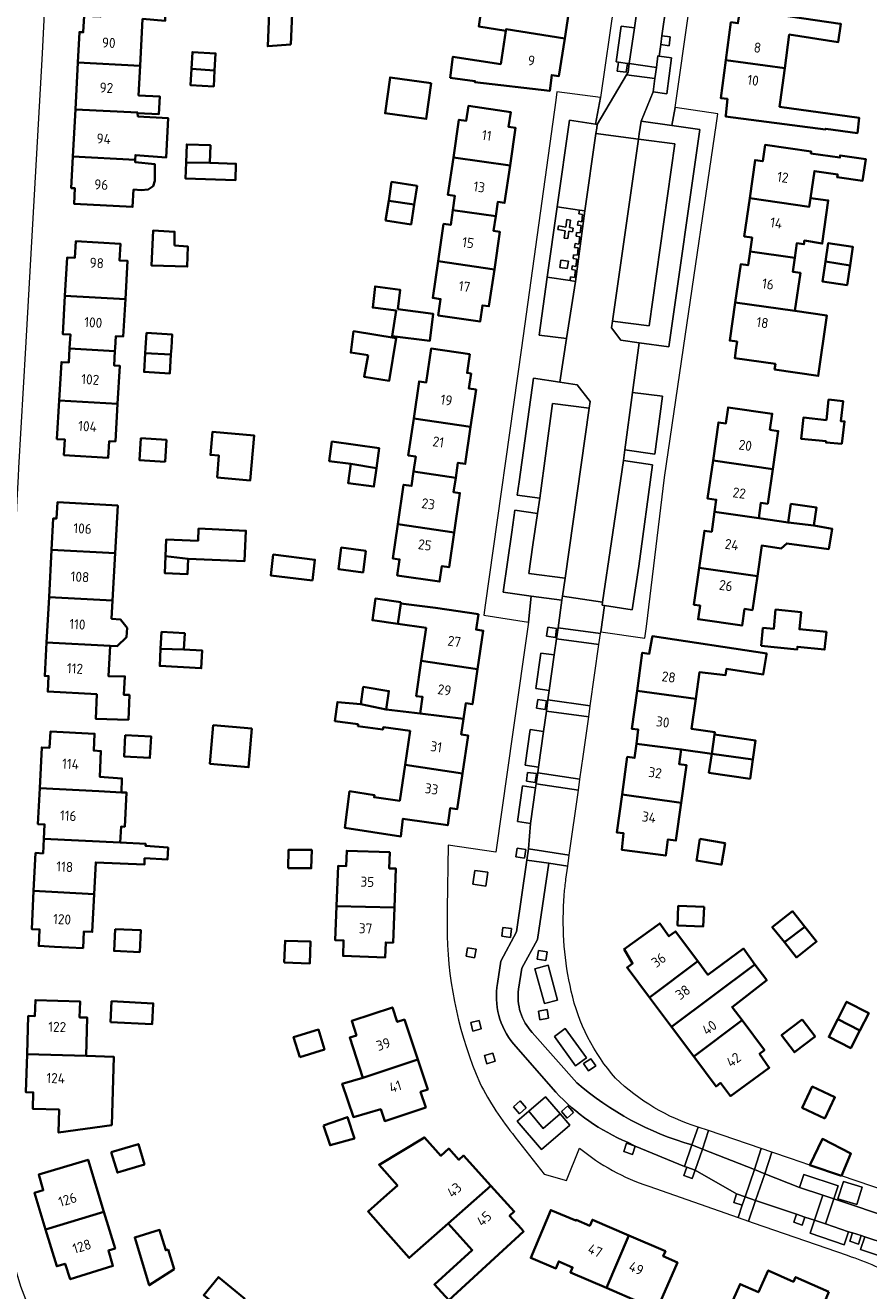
# Model space of a CAD drawing. Extents: x 152761 to 155748, y 459947 to 462743.
# Tile 97 of 256: x 154242 to 154356, y 461374 to 461543. Entities that reach past the tile are written whole.
import ezdxf
from ezdxf.enums import TextEntityAlignment as Align

# ---------------------------------------------------------------- set-up
doc = ezdxf.new("R2010")
doc.units = 0
doc.header["$LTSCALE"] = 0.75
for name, color, linetype, lineweight in [('B-RO-GR-BEPLANTING_CULTUUR_BODEMBEDEKKER-GV', 251, 'CONTINUOUS', 18), ('B-RO-GR-GROENVOORZIENING-GV', 251, 'CONTINUOUS', 18), ('B-RO-OG-BEBOUWING-GV', 6, 'CONTINUOUS', 35), ('B-RO-OG-BEBOUWING-T18', 1, 'CONTINUOUS', 18), ('B-RO-VH-VERHARDING_ASFALT-GV', 251, 'CONTINUOUS', 18), ('B-RO-VH-VERHARDING_BETONSTRAATSTEEN-GV', 251, 'CONTINUOUS', 18), ('B-RO-VH-VERHARDING_TEGEL-GV', 251, 'CONTINUOUS', 18), ('B-RO-VH-VERHARDING_TEGEL_RUBBER-GV', 251, 'CONTINUOUS', 18)]:
    doc.layers.add(name, color=color, linetype=linetype, lineweight=lineweight)
doc.styles.add('NLCS-ISO-M200-T18', font='NLCS-ISO.ttf', dxfattribs={"height": 0.36})

msp = doc.modelspace()

# ---------------------------------------------------------------- linework, layer by layer
at = {"layer": 'B-RO-GR-BEPLANTING_CULTUUR_BODEMBEDEKKER-GV', "flags": 128}
for points in [[(154318.953, 461528.735), (154319.062, 461529.491), (154319.133, 461529.978), (154318.917, 461530.01), (154315.391, 461530.539), (154313.765, 461518.898), (154316.74, 461518.481), (154317.456, 461518.381)], [(154324.653, 461527.981), (154329.558, 461527.381), (154326.08, 461502.945), (154321.168, 461503.56), (154321.039, 461502.672), (154322.283, 461501.029), (154324.735, 461500.695), (154328.714, 461500.154), (154332.876, 461529.275), (154329.121, 461529.807), (154325.031, 461530.386), (154324.771, 461528.73)], [(154315.026, 461501.248), (154316.22, 461508.909), (154315.5, 461509.02), (154312.422, 461509.493), (154311.342, 461501.724)], [(154311.41, 461479.822), (154313.118, 461492.533), (154318.023, 461491.907), (154318.163, 461492.811), (154316.416, 461495.062), (154314.114, 461495.398), (154310.56, 461495.917), (154308.638, 461482.052), (154308.396, 461480.26)], [(154323.841, 461494.035), (154322.837, 461486.346), (154326.843, 461485.721), (154327.875, 461493.519)], [(154322.653, 461484.89), (154322.254, 461482.153), (154319.837, 461465.894), (154319.776, 461465.47), (154320.082, 461465.424), (154323.813, 461464.863), (154324.692, 461470.709), (154326.562, 461484.33)], [(154314.816, 461469.097), (154309.935, 461469.754), (154310.495, 461473.561), (154311.11, 461477.788), (154308.092, 461478.24), (154307.67, 461475.268), (154306.495, 461467.219), (154310.273, 461466.713), (154314.387, 461466.161), (154314.463, 461466.679)]]:
    msp.add_lwpolyline(points, close=True, dxfattribs=at)
at = {"layer": 'B-RO-GR-GROENVOORZIENING-GV', "flags": 128}
for points in [[(154327.789, 461541.853), (154327.64, 461540.677), (154328.785, 461540.532), (154328.934, 461541.707)], [(154323.195, 461538.157), (154321.996, 461538.325), (154321.824, 461537.128), (154323.019, 461536.995)], [(154314.12, 461510.77), (154315.11, 461510.63), (154315.25, 461511.62), (154314.26, 461511.76)], [(154312.509, 461462.525), (154312.338, 461461.322), (154313.511, 461461.155), (154313.682, 461462.358)], [(154312.335, 461452.677), (154311.155, 461452.854), (154310.979, 461451.684), (154312.159, 461451.507)], [(154309.774, 461443.056), (154309.616, 461441.868), (154310.806, 461441.71), (154310.963, 461442.898)], [(154308.379, 461432.899), (154308.215, 461431.717), (154309.38, 461431.555), (154309.544, 461432.738)], [(154304.442, 461429.679), (154302.686, 461429.917), (154302.434, 461428.06), (154304.19, 461427.822)], [(154306.479, 461422.254), (154306.323, 461421.081), (154307.48, 461420.927), (154307.636, 461422.101)], [(154302.866, 461419.343), (154301.719, 461419.53), (154301.532, 461418.389), (154302.68, 461418.201)], [(154311.246, 461419.162), (154311.081, 461418.001), (154312.24, 461417.836), (154312.406, 461418.997)], [(154311.236, 461411.054), (154311.446, 461409.881), (154312.609, 461410.09), (154312.399, 461411.263)], [(154302.146, 461409.507), (154302.432, 461408.367), (154303.573, 461408.653), (154303.287, 461409.793)], [(154304.002, 461405.071), (154304.332, 461403.979), (154305.445, 461404.315), (154305.114, 461405.408)], [(154317.296, 461403.992), (154317.96, 461403.031), (154318.923, 461403.696), (154318.258, 461404.657)], [(154307.88, 461398.181), (154308.695, 461397.265), (154309.61, 461398.079), (154308.794, 461398.995)], [(154314.315, 461397.591), (154315.073, 461396.687), (154315.964, 461397.435), (154315.205, 461398.338)], [(154324.208, 461392.931), (154323.062, 461393.315), (154322.691, 461392.207), (154323.838, 461391.824)], [(154331.139, 461390.098), (154330.749, 461388.979), (154331.888, 461388.581), (154332.279, 461389.701)], [(154352.159, 461388.191), (154351.434, 461385.872), (154353.942, 461385.089), (154354.666, 461387.408)], [(154338.959, 461386.136), (154337.835, 461386.518), (154337.451, 461385.39), (154338.575, 461385.008)], [(154345.5, 461382.712), (154346.644, 461382.331), (154347.007, 461383.422), (154345.863, 461383.802)], [(154353.011, 461380.187), (154354.172, 461379.802), (154354.545, 461380.926), (154353.384, 461381.311)]]:
    msp.add_lwpolyline(points, close=True, dxfattribs=at)
at = {"layer": 'B-RO-OG-BEBOUWING-GV', "flags": 128}
for points in [[(154304.764, 461549.969), (154296.438, 461551.098), (154295.283, 461551.217), (154294.936, 461548.334), (154301.101, 461547.547), (154301.165, 461547.861), (154303.874, 461547.488), (154303.23, 461543.118), (154306.872, 461542.545), (154306.901, 461542.731), (154314.765, 461541.501), (154315.554, 461546.551), (154314.553, 461546.707), (154314.795, 461548.593), (154308.879, 461549.375)], [(154257.785, 461537.828), (154258.118, 461544.12), (154261.152, 461543.882), (154261.179, 461545.314), (154262.179, 461545.26), (154262.206, 461546.287), (154262.531, 461546.287), (154262.558, 461546.936), (154252.585, 461547.451), (154252.474, 461544.429), (154250.268, 461544.545), (154250.151, 461542.331), (154249.647, 461542.357), (154249.431, 461538.269)], [(154277.995, 461540.694), (154278.249, 461545.929), (154275.151, 461546.054), (154274.925, 461540.462)], [(154336.379, 461538.587), (154344.296, 461537.516), (154344.905, 461542.02), (154351.477, 461541.018), (154351.819, 461543.462), (154351.711, 461543.478), (154338.308, 461545.437), (154338, 461543.538), (154337.065, 461543.664)], [(154299.391, 461536.211), (154302.715, 461535.79), (154302.697, 461535.642), (154312.756, 461534.469), (154313.034, 461536.597), (154313.975, 461536.45), (154314.765, 461541.501), (154306.901, 461542.731), (154306.872, 461542.545), (154306.172, 461538.065), (154299.751, 461539.049)], [(154264.668, 461537.405), (154267.782, 461537.206), (154267.914, 461539.502), (154264.798, 461539.68)], [(154257.785, 461537.828), (154249.431, 461538.269), (154249.098, 461531.966), (154257.459, 461531.558), (154257.456, 461531.495), (154260.321, 461531.359), (154260.429, 461533.737), (154257.575, 461533.859)], [(154336.363, 461531.21), (154336.346, 461531.049), (154349.772, 461529.301), (154349.799, 461529.382), (154354.042, 461528.813), (154354.286, 461530.84), (154343.594, 461532.331), (154343.68, 461532.966), (154344.296, 461537.516), (154336.379, 461538.587), (154335.692, 461533.51), (154336.6, 461533.387)], [(154264.668, 461537.405), (154264.544, 461535.24), (154267.66, 461535.062), (154267.782, 461537.206)], [(154296.86, 461535.505), (154291.332, 461536.279), (154290.659, 461531.473), (154296.188, 461530.699)], [(154249.098, 461531.966), (154248.764, 461525.663), (154257.119, 461525.222), (154257.152, 461525.848), (154261.292, 461525.548), (154261.564, 461530.791), (154257.483, 461531.035), (154257.456, 461531.495), (154257.459, 461531.558)], [(154299.829, 461525.549), (154307.427, 461524.464), (154308.164, 461529.493), (154307.239, 461529.629), (154307.531, 461531.621), (154301.842, 461532.456), (154301.548, 461530.453), (154300.569, 461530.596)], [(154267.129, 461524.821), (154267.211, 461527.175), (154264.054, 461527.284), (154263.97, 461524.86)], [(154339.586, 461520.065), (154347.585, 461518.918), (154347.755, 461520.102), (154348.273, 461523.715), (154351.393, 461523.266), (154351.317, 461522.895), (154354.727, 461522.411), (154355.173, 461525.305), (154351.711, 461525.809), (154351.697, 461525.528), (154347.811, 461526.087), (154347.846, 461526.331), (154341.642, 461527.221), (154341.328, 461525.036), (154340.319, 461525.179)], [(154248.764, 461525.663), (154248.541, 461521.439), (154249.028, 461521.413), (154248.918, 461519.33), (154256.785, 461518.915), (154256.908, 461521.238), (154257.908, 461521.155), (154258.871, 461521.25), (154259.522, 461521.681), (154259.747, 461522.401), (154259.774, 461524.625), (154257.103, 461524.917), (154257.119, 461525.222)], [(154267.129, 461524.821), (154263.97, 461524.86), (154263.896, 461522.709), (154270.575, 461522.479), (154270.652, 461524.7)], [(154307.427, 461524.464), (154299.829, 461525.549), (154299.091, 461520.52), (154300.04, 461520.381), (154299.761, 461518.474), (154305.504, 461517.654), (154305.787, 461519.584), (154306.692, 461519.451)], [(154291.144, 461519.704), (154294.562, 461519.216), (154294.953, 461521.731), (154291.542, 461522.262)], [(154294.562, 461519.216), (154291.144, 461519.704), (154290.737, 461517.084), (154294.148, 461516.554)], [(154347.755, 461520.102), (154347.585, 461518.918), (154339.586, 461520.065), (154338.852, 461514.951), (154339.9, 461514.801), (154339.633, 461512.94), (154345.625, 461512.081), (154345.906, 461514.042), (154346.866, 461513.904), (154346.937, 461514.395), (154349.312, 461513.999), (154350.134, 461519.776)], [(154297.768, 461511.61), (154305.321, 461510.532), (154306.058, 461515.558), (154305.215, 461515.682), (154305.504, 461517.654), (154299.761, 461518.474), (154299.469, 461516.483), (154298.504, 461516.625)], [(154262.39, 461513.739), (154262.417, 461515.577), (154259.525, 461515.739), (154259.295, 461511.064), (154264.119, 461510.901), (154264.173, 461513.603)], [(154247.705, 461506.997), (154255.804, 461506.521), (154256.106, 461511.666), (154255.009, 461511.73), (154255.139, 461513.957), (154249.151, 461514.31), (154249.02, 461512.076), (154248.007, 461512.135)], [(154349.758, 461511.588), (154353.064, 461511.064), (154353.442, 461513.55), (154350.133, 461514.054)], [(154337.648, 461506.097), (154345.659, 461504.947), (154346.392, 461510.056), (154345.356, 461510.205), (154345.625, 461512.081), (154339.633, 461512.94), (154339.366, 461511.078), (154338.383, 461511.219)], [(154305.321, 461510.532), (154297.768, 461511.61), (154297.049, 461506.705), (154298.11, 461506.55), (154297.789, 461504.356), (154303.41, 461503.532), (154303.728, 461505.704), (154304.595, 461505.577)], [(154349.758, 461511.588), (154349.351, 461508.915), (154352.66, 461508.411), (154353.064, 461511.064)], [(154292.379, 461505.182), (154292.676, 461507.804), (154289.325, 461508.237), (154289, 461505.399), (154292.135, 461504.993), (154291.621, 461501.561), (154296.675, 461500.965), (154297.108, 461504.587)], [(154255.804, 461506.521), (154247.705, 461506.997), (154247.403, 461501.858), (154248.439, 461501.796), (154248.333, 461500), (154248.328, 461499.907), (154254.41, 461499.548), (154254.436, 461500), (154254.529, 461501.579), (154255.51, 461501.521)], [(154345.659, 461504.947), (154337.648, 461506.097), (154336.913, 461500.975), (154337.904, 461500.833), (154337.785, 461500), (154337.589, 461498.638), (154343.044, 461497.875), (154342.93, 461497.08), (154348.784, 461496.242), (154349.943, 461504.333)], [(154261.927, 461499.104), (154261.985, 461500), (154262.099, 461501.782), (154258.653, 461502.003), (154258.525, 461500), (154258.481, 461499.308)], [(154288.378, 461499.021), (154287.837, 461496.129), (154291.215, 461495.588), (154292.142, 461501.32), (154286.432, 461502.237), (154286.053, 461499.372)], [(154254.41, 461499.548), (154248.328, 461499.907), (154248.219, 461498.038), (154247.228, 461498.098), (154246.925, 461492.934), (154254.757, 461492.473), (154255.058, 461497.598), (154254.298, 461497.643)], [(154261.927, 461499.104), (154258.481, 461499.308), (154258.318, 461496.769), (154261.763, 461496.548)], [(154294.495, 461490.524), (154302.143, 461489.391), (154302.875, 461494.406), (154301.901, 461494.548), (154302.207, 461496.544), (154301.654, 461496.638), (154302.019, 461499.142), (154296.824, 461499.9), (154296.194, 461495.361), (154295.221, 461495.503)], [(154246.925, 461492.934), (154246.621, 461487.769), (154247.692, 461487.707), (154247.569, 461485.611), (154253.52, 461485.261), (154253.652, 461487.497), (154254.462, 461487.445), (154254.757, 461492.473)], [(154342.69, 461483.748), (154343.423, 461488.848), (154342.311, 461489.008), (154342.621, 461491.165), (154336.694, 461492.017), (154336.385, 461489.867), (154335.4, 461490.008), (154334.666, 461484.901)], [(154349.882, 461490.307), (154346.801, 461490.659), (154346.476, 461487.821), (154349.827, 461487.469), (154349.827, 461487.307), (154351.949, 461487.131), (154352.314, 461490.144), (154351.801, 461490.172), (154352.126, 461492.874), (154350.18, 461493.064)], [(154294.495, 461490.524), (154293.772, 461485.57), (154294.782, 461485.423), (154294.488, 461483.407), (154300.14, 461482.57), (154300.435, 461484.587), (154301.421, 461484.443), (154302.143, 461489.391)], [(154268.109, 461482.619), (154272.57, 461482.225), (154273.101, 461488.24), (154267.487, 461488.735), (154267.214, 461485.644), (154268.367, 461485.542)], [(154261.128, 461484.735), (154261.315, 461487.652), (154257.887, 461487.871), (154257.7, 461484.954)], [(154286.054, 461484.427), (154289.494, 461483.882), (154289.864, 461486.567), (154283.528, 461487.44), (154283.168, 461484.825)], [(154286.054, 461484.427), (154285.701, 461481.868), (154289.151, 461481.393), (154289.494, 461483.882)], [(154292.364, 461476.357), (154299.937, 461475.235), (154300.707, 461480.513), (154299.858, 461480.637), (154300.14, 461482.57), (154294.488, 461483.407), (154294.208, 461481.493), (154293.136, 461481.649)], [(154342.69, 461483.748), (154334.666, 461484.901), (154333.932, 461479.794), (154335.104, 461479.626), (154334.872, 461478.011), (154340.831, 461477.154), (154341.081, 461479.2), (154342.02, 461479.085)], [(154245.906, 461472.911), (154254.431, 461472.449), (154254.779, 461478.854), (154246.684, 461479.299), (154246.565, 461477.106), (154246.135, 461477.129)], [(154348.193, 461476.161), (154348.566, 461478.572), (154345.126, 461479.068), (154344.735, 461476.562)], [(154340.615, 461469.389), (154341.202, 461473.478), (154343.83, 461473.1), (154344.555, 461473.774), (154350.184, 461473.004), (154350.643, 461475.747), (154348.193, 461476.161), (154344.735, 461476.562), (154340.831, 461477.154), (154334.872, 461478.011), (154334.486, 461475.329), (154333.516, 461475.468), (154332.804, 461470.511)], [(154261.197, 461472.082), (154264.241, 461471.72), (154271.816, 461471.393), (154271.992, 461475.48), (154265.631, 461475.754), (154265.562, 461474.136), (154261.293, 461474.319)], [(154299.937, 461475.235), (154292.364, 461476.357), (154291.691, 461471.749), (154292.611, 461471.615), (154292.3, 461469.483), (154297.974, 461468.655), (154298.276, 461470.728), (154299.258, 461470.584)], [(154288.09, 461472.775), (154284.779, 461473.224), (154284.389, 461470.34), (154287.7, 461469.892)], [(154254.087, 461466.108), (154254.431, 461472.449), (154245.906, 461472.911), (154245.562, 461466.57)], [(154264.241, 461471.72), (154261.197, 461472.082), (154261.098, 461469.786), (154264.152, 461469.655)], [(154280.907, 461468.788), (154281.254, 461471.591), (154275.656, 461472.283), (154275.309, 461469.482)], [(154332.804, 461470.511), (154332.091, 461465.553), (154332.931, 461465.433), (154332.668, 461463.606), (154338.573, 461462.758), (154338.892, 461464.98), (154339.959, 461464.826), (154340.615, 461469.389)], [(154254.087, 461466.108), (154245.562, 461466.57), (154245.231, 461460.476), (154253.757, 461460.013), (154254.73, 461459.999), (154255.969, 461461.198), (154256.051, 461462.448), (154255.143, 461463.569), (154253.955, 461463.677)], [(154292.788, 461465.886), (154289.36, 461466.37), (154288.95, 461463.46), (154292.378, 461462.977), (154292.764, 461465.714)], [(154303.182, 461464.27), (154297.432, 461465.113), (154292.764, 461465.714), (154292.378, 461462.977), (154296.172, 461462.442), (154295.523, 461458.014), (154303.076, 461456.893), (154303.835, 461462.069), (154302.88, 461462.209)], [(154341.122, 461460.045), (154345.957, 461459.564), (154345.99, 461459.902), (154349.64, 461459.539), (154349.875, 461461.9), (154346.266, 461462.259), (154346.494, 461464.548), (154343.062, 461464.89), (154342.804, 461462.296), (154341.361, 461462.44)], [(154260.542, 461459.645), (154263.661, 461459.534), (154263.784, 461461.733), (154260.668, 461461.906)], [(154324.465, 461454.01), (154332.354, 461452.925), (154332.844, 461456.491), (154336.343, 461456.122), (154336.46, 461456.94), (154341.396, 461456.206), (154341.854, 461458.875), (154341.878, 461459.017), (154326.541, 461461.316), (154326.469, 461460.919), (154326.116, 461458.966), (154325.164, 461459.097)], [(154245.231, 461460.476), (154244.989, 461456.011), (154245.498, 461455.982), (154245.383, 461453.889), (154251.972, 461453.533), (154251.835, 461450.255), (154256.213, 461450.12), (154256.349, 461453.444), (154255.592, 461453.471), (154255.755, 461455.93), (154253.538, 461455.972), (154253.757, 461460.013)], [(154263.661, 461459.534), (154260.542, 461459.645), (154260.414, 461457.35), (154265.999, 461457.038), (154266.13, 461459.397)], [(154295.523, 461458.014), (154294.832, 461453.305), (154295.697, 461453.178), (154295.369, 461450.939), (154301.179, 461450.232), (154301.487, 461452.333), (154302.388, 461452.201), (154303.076, 461456.893)], [(154287.409, 461452.215), (154290.802, 461451.504), (154291.172, 461453.969), (154287.728, 461454.533)], [(154332.354, 461452.925), (154324.465, 461454.01), (154323.765, 461448.922), (154324.635, 461448.802), (154324.393, 461446.898), (154330.394, 461446.136), (154334.491, 461445.565), (154334.861, 461448.124), (154334.907, 461448.461), (154331.799, 461448.889)], [(154301.179, 461450.232), (154295.369, 461450.939), (154290.802, 461451.504), (154287.409, 461452.215), (154284.261, 461452.48), (154283.922, 461449.949), (154287.039, 461449.527), (154287.004, 461449.275), (154290.348, 461448.806), (154290.441, 461449.11), (154294.005, 461448.629), (154293.335, 461444.066), (154301.049, 461442.929), (154301.796, 461448.022), (154300.875, 461448.157)], [(154272.797, 461448.944), (154267.594, 461449.392), (154267.148, 461444.209), (154272.351, 461443.76)], [(154252.269, 461440.529), (154255.269, 461440.376), (154255.35, 461442.252), (154252.366, 461442.465), (154252.538, 461445.926), (154251.555, 461445.975), (154251.668, 461448.246), (154245.742, 461448.541), (154245.633, 461446.361), (154244.592, 461446.413), (154244.319, 461440.925)], [(154255.792, 461448.056), (154255.654, 461445.174), (154259.113, 461445.008), (154259.251, 461447.891)], [(154334.491, 461445.565), (154339.998, 461444.769), (154340.368, 461447.328), (154334.861, 461448.124)], [(154322.453, 461440.075), (154330.387, 461438.978), (154331.087, 461444.034), (154330.114, 461444.168), (154330.394, 461446.136), (154324.393, 461446.898), (154324.151, 461444.993), (154323.152, 461445.131)], [(154339.998, 461444.769), (154334.491, 461445.565), (154334.121, 461443.005), (154339.628, 461442.209)], [(154301.049, 461442.929), (154293.335, 461444.066), (154292.629, 461439.253), (154289.19, 461439.718), (154289.217, 461440.015), (154285.893, 461440.529), (154285.27, 461435.61), (154292.784, 461434.474), (154293.06, 461436.847), (154293.354, 461436.804), (154299.069, 461435.966), (154299.409, 461438.284), (154300.348, 461438.146)], [(154244.319, 461440.925), (154244.08, 461436.132), (154244.97, 461436.09), (154244.874, 461434.147), (154255.129, 461433.638), (154255.238, 461435.786), (154255.731, 461435.761), (154255.965, 461440.341), (154255.269, 461440.376), (154252.269, 461440.529)], [(154330.387, 461438.978), (154322.453, 461440.075), (154321.753, 461435.019), (154322.66, 461434.894), (154322.425, 461432.682), (154328.326, 461431.909), (154328.612, 461434.071), (154329.688, 461433.922)], [(154243.501, 461427.152), (154251.622, 461426.747), (154251.834, 461430.996), (154258.357, 461430.703), (154258.384, 461431.541), (154261.465, 461431.378), (154261.547, 461432.973), (154258.52, 461433.19), (154258.536, 461433.469), (154255.129, 461433.638), (154244.874, 461434.147), (154244.777, 461432.203), (154243.755, 461432.255)], [(154332.918, 461434.137), (154332.475, 461431.443), (154332.441, 461431.239), (154335.685, 461430.706), (154335.804, 461430.687), (154336.281, 461433.584)], [(154277.633, 461430.206), (154280.741, 461430.205), (154280.823, 461432.664), (154277.688, 461432.665)], [(154284.152, 461425.138), (154291.915, 461424.924), (154292.108, 461430.154), (154291.215, 461430.187), (154291.294, 461432.339), (154285.509, 461432.552), (154285.432, 461430.472), (154284.35, 461430.512)], [(154251.622, 461426.747), (154243.501, 461427.152), (154243.246, 461422.049), (154244.294, 461422), (154244.184, 461419.784), (154246.281, 461419.679), (154250.124, 461419.488), (154250.237, 461421.737), (154251.368, 461421.661)], [(154291.915, 461424.924), (154284.152, 461425.138), (154283.983, 461420.554), (154285.101, 461420.513), (154285.025, 461418.453), (154290.675, 461418.244), (154290.749, 461420.256), (154291.742, 461420.219)], [(154333.466, 461425.011), (154330.001, 461425.145), (154329.9, 461422.544), (154333.365, 461422.41)], [(154346.992, 461422.339), (154345.31, 461424.44), (154342.622, 461422.289), (154344.237, 461420.271)], [(154332.61, 461417.745), (154329.611, 461421.74), (154328.74, 461421.086), (154327.509, 461422.814), (154322.729, 461419.35), (154323.871, 461417.432), (154323.131, 461416.876), (154326.132, 461412.878)], [(154344.237, 461420.271), (154345.868, 461418.232), (154348.557, 461420.383), (154346.992, 461422.339)], [(154254.438, 461422.053), (154254.298, 461419.124), (154257.748, 461418.96), (154257.888, 461421.888)], [(154277.132, 461417.547), (154280.554, 461417.417), (154280.666, 461420.356), (154277.244, 461420.487)], [(154332.61, 461417.745), (154326.132, 461412.878), (154329.108, 461408.914), (154340.297, 461417.313), (154338.738, 461419.419), (154333.975, 461415.926)], [(154338.563, 461409.814), (154337.232, 461411.587), (154341.873, 461415.186), (154340.297, 461417.313), (154329.108, 461408.914), (154332.084, 461404.949)], [(154250.549, 461405.037), (154250.703, 461410.165), (154249.662, 461410.198), (154249.727, 461412.35), (154243.732, 461412.53), (154243.667, 461410.366), (154242.774, 461410.393), (154242.621, 461405.274)], [(154253.806, 461409.565), (154259.393, 461409.272), (154259.54, 461412.08), (154253.953, 461412.373)], [(154354.355, 461408.432), (154355.552, 461410.785), (154352.591, 461412.292), (154351.394, 461409.939)], [(154295.033, 461404.57), (154293.258, 461409.912), (154292.292, 461409.59), (154291.646, 461411.533), (154286.179, 461409.717), (154286.822, 461407.783), (154285.911, 461407.48), (154287.696, 461402.107)], [(154332.084, 461404.949), (154335.085, 461400.951), (154335.683, 461401.4), (154337.029, 461399.647), (154342.21, 461403.443), (154340.907, 461405.32), (154341.565, 461405.814), (154338.563, 461409.814)], [(154346.61, 461409.905), (154343.871, 461407.797), (154345.618, 461405.528), (154348.356, 461407.635)], [(154351.394, 461409.939), (154350.196, 461407.586), (154353.157, 461406.079), (154354.355, 461408.432)], [(154279.199, 461404.877), (154282.52, 461405.886), (154281.708, 461408.558), (154278.387, 461407.549)], [(154250.549, 461405.037), (154242.621, 461405.274), (154242.467, 461400.155), (154243.44, 461400.125), (154243.374, 461397.937), (154246.923, 461397.83), (154246.845, 461394.75), (154253.975, 461395.76), (154254.249, 461404.926)], [(154287.696, 461402.107), (154284.907, 461401.298), (154286.4, 461396.834), (154290.082, 461397.876), (154290.608, 461396.292), (154296.111, 461398.121), (154295.415, 461400.215), (154296.374, 461400.534), (154295.033, 461404.57)], [(154349.668, 461396.635), (154351.022, 461399.487), (154347.986, 461400.929), (154346.632, 461398.077)], [(154282.386, 461395.691), (154283.277, 461393.042), (154286.547, 461393.96), (154285.602, 461396.825)], [(154304.828, 461387.627), (154301.166, 461391.654), (154300.56, 461391.102), (154299.205, 461392.593), (154298.154, 461391.638), (154295.968, 461394.106), (154289.858, 461390.427), (154292.311, 461387.657), (154290.877, 461386.388), (154288.375, 461384.173), (154290.718, 461381.527), (154293.892, 461377.943), (154299.106, 461382.56)], [(154351.917, 461388.941), (154353.177, 461391.93), (154349.349, 461393.894), (154347.646, 461390.396)], [(154253.911, 461392.119), (154254.732, 461389.39), (154258.371, 461390.484), (154257.55, 461393.213)], [(154252.933, 461384.133), (154250.801, 461391.106), (154244.179, 461389.117), (154244.788, 461387.013), (154243.596, 461386.649), (154245.101, 461381.734)], [(154304.828, 461387.627), (154299.106, 461382.56), (154302.361, 461378.981), (154297.275, 461374.369), (154299.221, 461372.261), (154309.25, 461381.484), (154308.943, 461381.822), (154307.355, 461383.568), (154307.992, 461384.147)], [(154245.101, 461381.734), (154246.607, 461376.818), (154247.708, 461377.155), (154248.407, 461375.082), (154254.128, 461376.859), (154253.538, 461378.941), (154254.437, 461379.216), (154252.933, 461384.133)], [(154320.351, 461373.918), (154323.371, 461380.944), (154318.471, 461383.05), (154318.129, 461382.253), (154316.299, 461383.037), (154316.257, 461382.939), (154312.889, 461384.346), (154310.211, 461377.933), (154313.579, 461376.526), (154313.968, 461377.459), (154315.81, 461376.664), (154315.522, 461375.992)], [(154261.542, 461379.061), (154261.225, 461378.965), (154260.397, 461381.688), (154257.072, 461380.677), (154259.021, 461374.269), (154262.34, 461376.437)], [(154320.351, 461373.918), (154324.892, 461371.969), (154323.567, 461369.034), (154322.153, 461365.901), (154324.823, 461364.696), (154326.157, 461367.879), (154327.481, 461367.203), (154329.293, 461371.311), (154327.578, 461371.987), (154329.879, 461377.342), (154327.979, 461378.158), (154328.271, 461378.838), (154323.371, 461380.944)], [(154269.817, 461370.065), (154271.814, 461372.477), (154268.316, 461375.373), (154266.319, 461372.962)], [(154350.22, 461373.369), (154345.752, 461375.376), (154345.462, 461374.731), (154342.073, 461376.253), (154340.761, 461373.333), (154338.298, 461374.439), (154336.319, 461370.032), (154339.312, 461368.688), (154339.624, 461369.382), (154344.677, 461367.112), (154345.171, 461366.89), (154346.585, 461370.037), (154348.363, 461369.238), (154349.888, 461372.631)]]:
    msp.add_lwpolyline(points, close=True, dxfattribs=at)
at = {"layer": 'B-RO-VH-VERHARDING_ASFALT-GV', "flags": 128}
msp.add_lwpolyline([(154245.666, 461363.981), (154241.764, 461374.091), (154239.666, 461381.166), (154238.576, 461386.314), (154237.848, 461390.685), (154237.453, 461396.544), (154237.478, 461403.506), (154237.909, 461414.14), (154237.976, 461415.848), (154238.017, 461416.876), (154239.449, 461444.855), (154241.008, 461473.433), (154241.303, 461479.59), (154241.454, 461482.737), (154241.509, 461483.893), (154242.443, 461500), (154244.689, 461539.495), (154246.761, 461580.934), (154246.827, 461581.542), (154247.91, 461597.635), (154248.489, 461607.89), (154248.493, 461607.955), (154248.516, 461608.387), (154248.975, 461616.94)], dxfattribs=at)
at = {"layer": 'B-RO-VH-VERHARDING_BETONSTRAATSTEEN-GV', "flags": 128}
for points in [[(154326.886, 461584.429), (154319.572, 461533.578), (154318.917, 461530.01), (154319.133, 461529.978), (154323.073, 461536.629), (154323.273, 461536.967), (154323.435, 461538.123), (154323.195, 461538.157), (154323.019, 461536.995), (154321.824, 461537.128), (154321.996, 461538.325), (154321.679, 461538.369), (154322.351, 461543.162), (154324.108, 461542.916), (154324.623, 461546.36)], [(154310.928, 461441.505), (154311.143, 461442.99), (154311.255, 461443.763), (154309.449, 461444.015), (154310.118, 461448.807), (154311.924, 461448.555), (154312.304, 461451.287), (154312.51, 461452.773), (154312.688, 461454.052), (154310.882, 461454.308), (154311.557, 461459.069), (154313.363, 461458.813), (154313.666, 461460.985), (154313.873, 461462.471), (154314.387, 461466.161), (154310.273, 461466.713), (154309.891, 461463.219), (154307.86, 461448.757), (154305.541, 461432.373), (154299.104, 461433.292), (154299.001, 461424.819), (154298.991, 461421.16)], [(154305.741, 461414.761), (154306.191, 461417.729), (154308.3, 461421.681), (154309.678, 461431.289), (154309.884, 461432.799), (154310.195, 461436.224), (154308.422, 461436.469), (154309.081, 461441.244), (154310.854, 461440.999), (154310.928, 461441.505)], [(154312.614, 461430.871), (154309.678, 461431.289), (154308.3, 461421.681), (154306.191, 461417.729), (154305.741, 461414.761)], [(154308.567, 461413.98), (154308.988, 461416.779), (154311.129, 461420.654), (154312.614, 461430.871)], [(154315.167, 461430.478), (154312.614, 461430.871), (154311.129, 461420.654), (154308.988, 461416.779), (154308.567, 461413.98)], [(154314.925, 461428.758), (154315.167, 461430.478)], [(154316.378, 461401.432), (154310.402, 461408.176)], [(154310.402, 461408.176), (154316.378, 461401.432)], [(154307.871, 461406.65), (154313.55, 461400.178)], [(154313.55, 461400.178), (154307.871, 461406.65)], [(154331.82, 461393.083), (154332.657, 461395.486)], [(154308.086, 461394.182), (154311.997, 461389.183), (154314.996, 461388.311), (154316.77, 461392.678)], [(154323.195, 461393.442), (154324.208, 461392.931), (154330.853, 461390.215), (154331.82, 461393.083)], [(154326.03, 461387.553), (154338.027, 461383.364), (154338.575, 461385.008), (154337.451, 461385.39), (154337.835, 461386.518), (154332.279, 461389.701), (154331.888, 461388.581), (154330.749, 461388.979), (154331.139, 461390.098), (154330.853, 461390.215), (154324.208, 461392.931), (154323.195, 461393.442)], [(154355.017, 461380.754), (154354.545, 461380.926), (154354.172, 461379.802), (154353.011, 461380.187), (154353.384, 461381.311), (154352.839, 461381.455), (154352.242, 461379.711), (154347.703, 461381.264), (154348.3, 461383.008), (154347.007, 461383.422), (154346.644, 461382.331), (154345.5, 461382.712), (154345.863, 461383.802), (154340.377, 461385.656), (154339.446, 461382.869), (154340.065, 461382.652), (154352.677, 461378.289), (154353.211, 461378.104)], [(154361.686, 461372.022), (154364.292, 461377.715), (154359.332, 461379.34), (154358.772, 461377.632), (154354.458, 461379.046), (154355.017, 461380.754)]]:
    msp.add_lwpolyline(points, dxfattribs=at)
for points in [[(154324.108, 461542.916), (154323.435, 461538.123), (154327.073, 461537.618), (154327.278, 461539.15), (154327.443, 461539.128), (154327.64, 461540.677), (154327.789, 461541.853), (154328.37, 461545.884), (154324.623, 461546.36)], [(154328.37, 461545.884), (154327.789, 461541.853), (154328.934, 461541.707), (154328.785, 461540.532), (154327.64, 461540.677), (154327.443, 461539.128), (154329.111, 461538.905), (154328.467, 461534.089), (154326.635, 461534.334), (154325.031, 461530.386), (154329.121, 461529.807), (154329.572, 461532.223), (154331.45, 461545.408)], [(154318.953, 461528.735), (154324.653, 461527.981), (154324.771, 461528.73), (154325.031, 461530.386), (154326.635, 461534.334), (154326.873, 461536.115), (154323.073, 461536.629), (154319.133, 461529.978), (154319.062, 461529.491)], [(154311.41, 461479.822), (154308.396, 461480.26), (154308.638, 461482.052), (154310.56, 461495.917), (154314.114, 461495.398), (154315.026, 461501.248), (154311.342, 461501.724), (154312.422, 461509.493), (154313.765, 461518.898), (154315.391, 461530.539), (154318.917, 461530.01), (154319.572, 461533.578), (154313.721, 461534.343), (154313.589, 461533.202), (154308.973, 461500), (154304.098, 461465.51), (154303.904, 461464.157), (154309.891, 461463.219), (154310.273, 461466.713), (154306.495, 461467.219), (154307.67, 461475.268), (154308.092, 461478.24), (154311.11, 461477.788)], [(154325.728, 461462.638), (154328.152, 461482.606), (154330.723, 461500), (154335.116, 461530.145), (154335.121, 461530.144), (154335.3, 461531.369), (154329.572, 461532.223), (154329.121, 461529.807), (154332.876, 461529.275), (154328.714, 461500.154), (154324.735, 461500.695), (154323.841, 461494.035), (154327.875, 461493.519), (154326.843, 461485.721), (154322.837, 461486.346), (154322.653, 461484.89), (154326.562, 461484.33), (154324.692, 461470.709), (154323.813, 461464.863), (154320.082, 461465.424), (154319.592, 461461.934), (154325.536, 461461.056)], [(154316.22, 461508.909), (154315.026, 461501.248), (154314.114, 461495.398), (154316.416, 461495.062), (154318.163, 461492.811), (154318.023, 461491.907), (154314.816, 461469.097), (154314.463, 461466.679), (154319.837, 461465.894), (154322.254, 461482.153), (154322.653, 461484.89), (154322.837, 461486.346), (154323.841, 461494.035), (154324.735, 461500.695), (154322.283, 461501.029), (154321.039, 461502.672), (154321.168, 461503.56), (154324.653, 461527.981), (154318.953, 461528.735), (154317.456, 461518.381)], [(154317.456, 461518.381), (154316.74, 461518.481), (154316.68, 461517.97), (154317.17, 461517.9), (154317.04, 461516.91), (154316.55, 461516.98), (154316.48, 461516.47), (154316.98, 461516.41), (154316.85, 461515.42), (154316.35, 461515.48), (154316.29, 461514.97), (154316.78, 461514.91), (154316.65, 461513.92), (154316.16, 461513.98), (154316.09, 461513.48), (154316.59, 461513.41), (154316.46, 461512.42), (154315.96, 461512.49), (154315.9, 461511.99), (154316.39, 461511.92), (154316.26, 461510.93), (154315.77, 461511), (154315.7, 461510.5), (154316.2, 461510.44), (154316.07, 461509.45), (154315.56, 461509.51), (154315.5, 461509.02), (154316.22, 461508.909)], [(154315.82, 461515.58), (154315.89, 461516.07), (154315.39, 461516.14), (154315.53, 461517.13), (154315.04, 461517.2), (154314.9, 461516.21), (154313.91, 461516.35), (154313.84, 461515.86), (154314.83, 461515.72), (154314.68, 461514.73), (154315.18, 461514.66), (154315.32, 461515.65)], [(154319.837, 461465.894), (154314.463, 461466.679), (154314.387, 461466.161), (154313.873, 461462.471), (154319.559, 461461.697), (154319.592, 461461.934), (154320.082, 461465.424), (154319.776, 461465.47)], [(154312.509, 461462.525), (154313.682, 461462.358), (154313.511, 461461.155), (154312.338, 461461.322)], [(154313.363, 461458.813), (154312.688, 461454.052), (154312.51, 461452.773), (154318.195, 461451.983), (154319.35, 461460.212), (154313.666, 461460.985)], [(154312.335, 461452.677), (154312.159, 461451.507), (154310.979, 461451.684), (154311.155, 461452.854)], [(154311.255, 461443.763), (154311.143, 461442.99), (154316.812, 461442.144), (154317.239, 461445.172), (154317.986, 461450.497), (154312.304, 461451.287), (154311.924, 461448.555)], [(154309.774, 461443.056), (154310.963, 461442.898), (154310.806, 461441.71), (154309.616, 461441.868)], [(154310.928, 461441.505), (154310.854, 461440.999), (154310.195, 461436.224), (154309.884, 461432.799), (154315.379, 461431.978), (154316.602, 461440.659)], [(154308.379, 461432.899), (154309.544, 461432.738), (154309.38, 461431.555), (154308.215, 461431.717)], [(154304.442, 461429.679), (154304.19, 461427.822), (154302.434, 461428.06), (154302.686, 461429.917)], [(154306.479, 461422.254), (154307.636, 461422.101), (154307.48, 461420.927), (154306.323, 461421.081)], [(154302.866, 461419.343), (154302.68, 461418.201), (154301.532, 461418.389), (154301.719, 461419.53)], [(154311.246, 461419.162), (154312.406, 461418.997), (154312.24, 461417.836), (154311.081, 461418.001)], [(154312.525, 461417.21), (154313.801, 461412.526), (154312.043, 461412.047), (154310.767, 461416.731)], [(154311.236, 461411.054), (154312.399, 461411.263), (154312.609, 461410.09), (154311.446, 461409.881)], [(154302.146, 461409.507), (154303.287, 461409.793), (154303.573, 461408.653), (154302.432, 461408.367)], [(154314.834, 461408.687), (154317.676, 461404.765), (154316.222, 461403.711), (154313.379, 461407.633)], [(154304.002, 461405.071), (154305.114, 461405.408), (154305.445, 461404.315), (154304.332, 461403.979)], [(154317.296, 461403.992), (154318.258, 461404.657), (154318.923, 461403.696), (154317.96, 461403.031)], [(154307.88, 461398.181), (154308.794, 461398.995), (154309.61, 461398.079), (154308.695, 461397.265)], [(154314.146, 461397.249), (154315.452, 461395.723), (154311.654, 461392.473), (154308.393, 461396.285), (154309.929, 461397.599), (154312.191, 461399.534)], [(154314.315, 461397.591), (154315.205, 461398.338), (154315.964, 461397.435), (154315.073, 461396.687)], [(154341.129, 461392.611), (154334.064, 461395.008), (154333.234, 461392.527), (154340.21, 461389.785)], [(154324.208, 461392.931), (154323.838, 461391.824), (154322.691, 461392.207), (154323.062, 461393.315)], [(154337.835, 461386.518), (154338.959, 461386.136), (154340.21, 461389.785), (154333.234, 461392.527), (154332.279, 461389.701)], [(154347.646, 461390.396), (154345.05, 461391.28), (154342.566, 461392.123), (154341.616, 461389.232), (154346.28, 461387.398), (154346.864, 461389.147), (154351.445, 461387.617), (154350.861, 461385.868), (154359.025, 461383.142), (154360.067, 461386.166), (154351.917, 461388.941)], [(154347.007, 461383.422), (154348.3, 461383.008), (154349.418, 461386.35), (154346.28, 461387.398), (154341.616, 461389.232), (154340.377, 461385.656), (154345.863, 461383.802)], [(154352.159, 461388.191), (154354.666, 461387.408), (154353.942, 461385.089), (154351.434, 461385.872)], [(154354.545, 461380.926), (154355.017, 461380.754), (154357.912, 461379.805), (154359.025, 461383.142), (154350.861, 461385.868), (154349.739, 461382.516), (154352.839, 461381.455), (154353.384, 461381.311)]]:
    msp.add_lwpolyline(points, close=True, dxfattribs=at)
at = {"layer": 'B-RO-VH-VERHARDING_BETONSTRAATSTEEN-GV'}
for points in [[(154314.708, 461426.719, -0.0122784), (154314.925, 461428.758)], [(154315.64, 461413.734, -0.0714795), (154314.644, 461425.82)], [(154314.644, 461425.82, -0.0045057), (154314.708, 461426.719)], [(154298.991, 461421.16, 0.0967754), (154303.371, 461401.421)], [(154305.741, 461414.761, 0.2174752), (154307.871, 461406.65)], [(154307.871, 461406.65, -0.2174752), (154305.741, 461414.761)], [(154310.402, 461408.176, -0.227619), (154308.567, 461413.98)], [(154308.567, 461413.98, 0.227619), (154310.402, 461408.176)], [(154321.593, 461402.042, -0.1272118), (154315.64, 461413.734)], [(154332.657, 461395.486, -0.1169257), (154321.593, 461402.042)], [(154303.371, 461401.421, 0.0543541), (154308.086, 461394.182)], [(154313.55, 461400.178, 0.1039469), (154323.195, 461393.442)], [(154323.195, 461393.442, -0.1039469), (154313.55, 461400.178)], [(154331.82, 461393.083, -0.1076627), (154316.378, 461401.432)], [(154316.378, 461401.432, 0.1076627), (154331.82, 461393.083)], [(154316.77, 461392.678, 0.0951589), (154326.03, 461387.553)], [(154353.211, 461378.104, -0.0303971), (154356.889, 461376.64)]]:
    msp.add_lwpolyline(points, format="xyb", dxfattribs=at)
at = {"layer": 'B-RO-VH-VERHARDING_TEGEL-GV', "flags": 128}
for points in [[(154321.996, 461538.325), (154323.195, 461538.157), (154323.435, 461538.123), (154324.108, 461542.916), (154322.351, 461543.162), (154321.679, 461538.369)], [(154323.073, 461536.629), (154326.873, 461536.115), (154327.073, 461537.618), (154323.435, 461538.123), (154323.273, 461536.967)], [(154327.073, 461537.618), (154326.873, 461536.115), (154326.635, 461534.334), (154328.467, 461534.089), (154329.111, 461538.905), (154327.443, 461539.128), (154327.278, 461539.15)], [(154321.168, 461503.56), (154326.08, 461502.945), (154329.558, 461527.381), (154324.653, 461527.981)], [(154312.422, 461509.493), (154315.5, 461509.02), (154315.56, 461509.51), (154316.07, 461509.45), (154316.2, 461510.44), (154315.7, 461510.5), (154315.77, 461511), (154316.26, 461510.93), (154316.39, 461511.92), (154315.9, 461511.99), (154315.96, 461512.49), (154316.46, 461512.42), (154316.59, 461513.41), (154316.09, 461513.48), (154316.16, 461513.98), (154316.65, 461513.92), (154316.78, 461514.91), (154316.29, 461514.97), (154316.35, 461515.48), (154316.85, 461515.42), (154316.98, 461516.41), (154316.48, 461516.47), (154316.55, 461516.98), (154317.04, 461516.91), (154317.17, 461517.9), (154316.68, 461517.97), (154316.74, 461518.481), (154313.765, 461518.898)], [(154315.82, 461515.58), (154315.32, 461515.65), (154315.18, 461514.66), (154314.68, 461514.73), (154314.83, 461515.72), (154313.84, 461515.86), (154313.91, 461516.35), (154314.9, 461516.21), (154315.04, 461517.2), (154315.53, 461517.13), (154315.39, 461516.14), (154315.89, 461516.07)], [(154314.12, 461510.77), (154314.26, 461511.76), (154315.25, 461511.62), (154315.11, 461510.63)], [(154311.11, 461477.788), (154310.495, 461473.561), (154309.935, 461469.754), (154314.816, 461469.097), (154318.023, 461491.907), (154313.118, 461492.533), (154311.41, 461479.822)], [(154319.559, 461461.697), (154313.873, 461462.471), (154313.666, 461460.985), (154319.35, 461460.212)], [(154312.688, 461454.052), (154313.363, 461458.813), (154311.557, 461459.069), (154310.882, 461454.308)], [(154312.304, 461451.287), (154317.986, 461450.497), (154318.195, 461451.983), (154312.51, 461452.773)], [(154311.924, 461448.555), (154310.118, 461448.807), (154309.449, 461444.015), (154311.255, 461443.763)], [(154311.143, 461442.99), (154310.928, 461441.505), (154316.602, 461440.659), (154316.812, 461442.144)], [(154310.854, 461440.999), (154309.081, 461441.244), (154308.422, 461436.469), (154310.195, 461436.224)], [(154309.678, 461431.289), (154312.614, 461430.871), (154315.167, 461430.478), (154315.379, 461431.978), (154309.884, 461432.799)], [(154312.525, 461417.21), (154310.767, 461416.731), (154312.043, 461412.047), (154313.801, 461412.526)], [(154314.834, 461408.687), (154313.379, 461407.633), (154316.222, 461403.711), (154317.676, 461404.765)], [(154308.393, 461396.285), (154311.654, 461392.473), (154315.452, 461395.723), (154314.146, 461397.249), (154311.856, 461395.306), (154309.929, 461397.599)], [(154331.82, 461393.083), (154333.234, 461392.527), (154334.064, 461395.008), (154332.657, 461395.486)], [(154333.234, 461392.527), (154331.82, 461393.083), (154330.853, 461390.215), (154331.139, 461390.098), (154332.279, 461389.701)], [(154340.21, 461389.785), (154341.616, 461389.232), (154342.566, 461392.123), (154341.129, 461392.611)], [(154341.616, 461389.232), (154340.21, 461389.785), (154338.959, 461386.136), (154340.377, 461385.656)], [(154350.861, 461385.868), (154351.445, 461387.617), (154346.864, 461389.147), (154346.28, 461387.398), (154349.418, 461386.35)], [(154338.027, 461383.364), (154339.446, 461382.869), (154340.377, 461385.656), (154338.959, 461386.136), (154338.575, 461385.008)], [(154349.739, 461382.516), (154350.861, 461385.868), (154349.418, 461386.35), (154348.3, 461383.008)], [(154348.3, 461383.008), (154347.703, 461381.264), (154352.242, 461379.711), (154352.839, 461381.455), (154349.739, 461382.516)], [(154354.458, 461379.046), (154358.772, 461377.632), (154359.332, 461379.34), (154357.912, 461379.805), (154355.017, 461380.754)]]:
    msp.add_lwpolyline(points, close=True, dxfattribs=at)
at = {"layer": 'B-RO-VH-VERHARDING_TEGEL_RUBBER-GV', "flags": 128}
msp.add_lwpolyline([(154314.146, 461397.249), (154312.191, 461399.534), (154309.929, 461397.599), (154311.856, 461395.306)], close=True, dxfattribs=at)

# ---------------------------------------------------------------- texts
at = {"layer": 'B-RO-OG-BEBOUWING-T18', "style": 'NLCS-ISO-M200-T18'}
for s, rotation, p in [('90', 357, (154253.577, 461540.928)), ('8', 352.3, (154340.633, 461540.276)), ('9', 351.1, (154310.294, 461538.535)), ('10', 352.3, (154340.04, 461535.894)), ('92', 357, (154253.258, 461534.885)), ('11', 351.7, (154304.303, 461528.49)), ('94', 357, (154252.896, 461528.057)), ('96', 357, (154252.571, 461521.897)), ('13', 351.7, (154303.29, 461521.585)), ('12', 351.8, (154344.031, 461522.882)), ('14', 351.8, (154343.152, 461516.758)), ('15', 351.7, (154301.803, 461514.113)), ('98', 356.6, (154251.97, 461511.387)), ('17', 351.7, (154301.315, 461508.228)), ('16', 351.8, (154342.043, 461508.566)), ('100', 356.6, (154251.501, 461503.404)), ('18', 351.8, (154341.3, 461503.384)), ('102', 356.6, (154251.098, 461495.76)), ('19', 351.7, (154298.898, 461492.995)), ('104', 356.6, (154250.729, 461489.483)), ('21', 351.7, (154297.809, 461487.391)), ('20', 351.8, (154338.999, 461486.933)), ('23', 351.7, (154296.455, 461479.075)), ('22', 351.8, (154338.187, 461480.532)), ('106', 356.9, (154250.067, 461475.771)), ('25', 351.7, (154295.999, 461473.57)), ('24', 351.8, (154337.181, 461473.617)), ('108', 356.9, (154249.715, 461469.288)), ('26', 351.8, (154336.391, 461468.114)), ('110', 356.9, (154249.37, 461462.922)), ('27', 351.7, (154299.949, 461460.627)), ('112', 356.9, (154249.048, 461456.992)), ('28', 352.2, (154328.719, 461455.858)), ('29', 351.7, (154298.627, 461454.119)), ('30', 352.2, (154327.926, 461449.82)), ('31', 351.7, (154297.53, 461446.497)), ('114', 357.1, (154248.447, 461444.195)), ('32', 352.1, (154326.898, 461443.021)), ('33', 351.7, (154296.905, 461440.842)), ('116', 357.1, (154248.14, 461437.243)), ('34', 352.1, (154326.073, 461437.055)), ('118', 357.1, (154247.668, 461430.404)), ('35', 357.9, (154288.274, 461428.387)), ('120', 357.1, (154247.317, 461423.361)), ('37', 357.9, (154288.044, 461422.137)), ('36', 36.9, (154327.374, 461417.886)), ('38', 36.9, (154330.611, 461413.574)), ('122', 358.3, (154246.664, 461408.925)), ('40', 36.9, (154334.174, 461408.828)), ('39', 18.4, (154290.418, 461406.601)), ('42', 36.9, (154337.413, 461404.512)), ('124', 358.3, (154246.457, 461402.049)), ('41', 18.4, (154292.028, 461400.929)), ('126', 17, (154248.052, 461385.758)), ('43', 42.3, (154299.943, 461387.053)), ('45', 42.3, (154303.932, 461383.198)), ('128', 17, (154249.972, 461379.489)), ('47', 336.7, (154318.85, 461378.916)), ('49', 336.8, (154324.368, 461376.547))]:
    msp.add_text(s, height=1.35, rotation=rotation, dxfattribs=at).set_placement(p, align=Align.MIDDLE)

doc.saveas('drawing.dxf')
